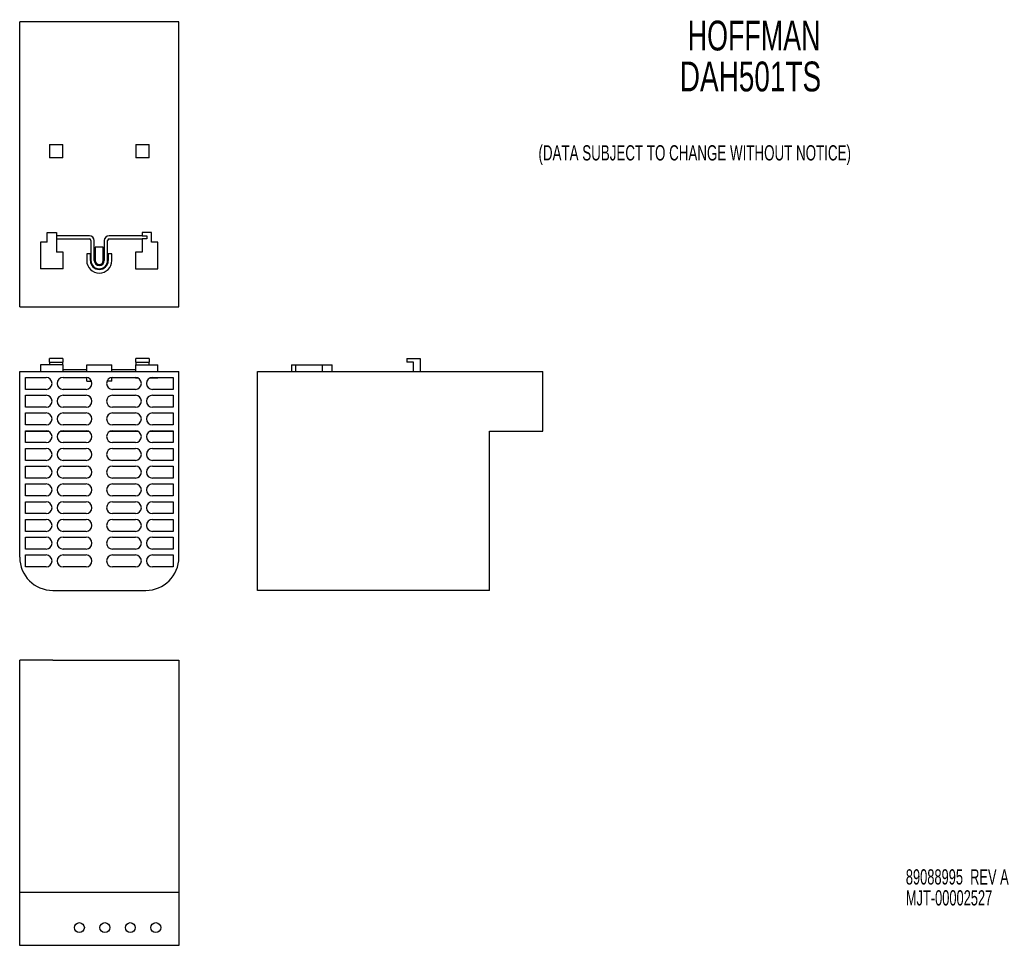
# Model space of a CAD drawing. Extents: x 4.9 to 19.7, y 1.2 to 15.2.
import ezdxf
from ezdxf.enums import TextEntityAlignment as Align

# ---------------------------------------------------------------- set-up
doc = ezdxf.new("R2010")
doc.units = 0
doc.layers.add('BODY', color=3, linetype='CONTINUOUS')
doc.layers.add('TEXT', color=171, linetype='CONTINUOUS')

# ---------------------------------------------------------------- blocks, each defined once
blk = doc.blocks.new('SW_NOTE_1')
at = {"layer": 'TEXT', "color": 0, "width": 0.63}
for s, p in [('89088995  REV A', (0, 0)), ('MJT-00002527   ', (0, -0.316))]:
    blk.add_text(s, height=0.23, dxfattribs=at).set_placement(p, align=Align.BOTTOM_LEFT)

msp = doc.modelspace()

# ---------------------------------------------------------------- linework, layer by layer
at = {"layer": 'BODY', "linetype": 'CONTINUOUS'}
for p, q in [((4.886, 10.818), (4.886, 15.118)), ((7.286, 15.118), (4.886, 15.118)), ((7.286, 10.818), (7.286, 15.118)), ((5.336, 13.268), (5.536, 13.268)), ((5.336, 13.268), (5.336, 13.068)), ((5.536, 13.068), (5.536, 13.268)), ((6.636, 13.268), (6.836, 13.268)), ((6.636, 13.268), (6.636, 13.068)), ((6.836, 13.068), (6.836, 13.268)), ((5.536, 13.068), (5.336, 13.068)), ((6.836, 13.068), (6.636, 13.068)), ((5.301, 11.793), (5.301, 11.943)), ((5.301, 11.943), (5.441, 11.943)), ((5.441, 11.943), (5.441, 11.643)), ((5.936, 11.893), (5.441, 11.893)), ((6.731, 11.893), (6.236, 11.893)), ((6.731, 11.943), (6.731, 11.893)), ((6.871, 11.943), (6.731, 11.943)), ((6.731, 11.893), (6.801, 11.893)), ((6.801, 11.893), (6.801, 11.843)), ((6.871, 11.793), (6.871, 11.943)), ((5.201, 11.793), (5.201, 11.393)), ((5.301, 11.793), (5.201, 11.793)), ((5.441, 11.843), (5.936, 11.843)), ((5.961, 11.818), (5.961, 11.518)), ((6.011, 11.518), (6.011, 11.818)), ((6.161, 11.818), (6.161, 11.518)), ((6.211, 11.518), (6.211, 11.818)), ((6.236, 11.843), (6.731, 11.843)), ((6.731, 11.843), (6.731, 11.643)), ((6.801, 11.843), (6.731, 11.843)), ((6.971, 11.793), (6.871, 11.793)), ((6.971, 11.393), (6.971, 11.793)), ((5.541, 11.643), (5.441, 11.643)), ((5.541, 11.393), (5.541, 11.643)), ((5.896, 11.618), (5.896, 11.518)), ((5.951, 11.618), (5.896, 11.618)), ((5.951, 11.518), (5.951, 11.618)), ((6.146, 11.718), (6.026, 11.718)), ((6.026, 11.718), (6.026, 11.518)), ((6.146, 11.518), (6.146, 11.718)), ((6.221, 11.618), (6.221, 11.518)), ((6.276, 11.618), (6.221, 11.618)), ((6.276, 11.518), (6.276, 11.618)), ((6.631, 11.643), (6.631, 11.393)), ((6.731, 11.643), (6.631, 11.643)), ((5.541, 11.393), (5.201, 11.393)), ((6.631, 11.393), (6.971, 11.393)), ((4.886, 10.818), (7.286, 10.818)), ((5.336, 9.983), (5.336, 10.043)), ((5.536, 10.043), (5.336, 10.043)), ((5.336, 9.983), (5.536, 9.983)), ((5.336, 9.983), (5.336, 9.943)), ((5.536, 10.043), (5.536, 9.983)), ((5.536, 9.943), (5.536, 9.983)), ((6.636, 9.983), (6.636, 10.043)), ((6.836, 10.043), (6.636, 10.043)), ((6.636, 9.983), (6.836, 9.983)), ((6.636, 9.983), (6.636, 9.947)), ((6.836, 10.043), (6.836, 9.983)), ((6.836, 9.947), (6.836, 9.983)), ((10.723, 10.043), (10.923, 10.043)), ((10.723, 10.043), (10.723, 9.983)), ((10.823, 9.983), (10.723, 9.983)), ((10.823, 9.843), (10.823, 9.983)), ((10.923, 10.043), (10.923, 9.843)), ((4.886, 7.043), (4.886, 9.843)), ((4.886, 9.843), (7.286, 9.843)), ((5.201, 9.943), (5.201, 9.843)), ((5.541, 9.943), (5.201, 9.943)), ((5.541, 9.843), (5.541, 9.943)), ((5.896, 9.87), (5.541, 9.87)), ((5.896, 9.843), (5.896, 9.947)), ((5.896, 9.947), (6.276, 9.947)), ((6.276, 9.843), (6.276, 9.947)), ((6.631, 9.87), (6.276, 9.87)), ((6.631, 9.947), (6.631, 9.843)), ((6.631, 9.947), (6.971, 9.947)), ((6.971, 9.843), (6.971, 9.947)), ((7.286, 7.043), (7.286, 9.843)), ((8.473, 7.043), (8.473, 9.843)), ((8.473, 9.843), (12.773, 9.843)), ((8.983, 9.947), (8.983, 9.843)), ((8.983, 9.947), (9.048, 9.947)), ((9.048, 9.843), (9.048, 9.947)), ((9.048, 9.947), (9.448, 9.947)), ((9.448, 9.947), (9.448, 9.843)), ((9.448, 9.947), (9.598, 9.947)), ((9.598, 9.843), (9.598, 9.947)), ((12.773, 8.943), (12.773, 9.843)), ((4.973, 9.575), (4.973, 9.755)), ((4.973, 9.755), (5.283, 9.755)), ((5.541, 9.755), (5.886, 9.755)), ((5.896, 9.699), (5.896, 9.755)), ((5.896, 9.699), (5.969, 9.699)), ((6.276, 9.699), (6.202, 9.699)), ((6.276, 9.699), (6.276, 9.755)), ((6.286, 9.755), (6.631, 9.755)), ((6.631, 9.755), (6.631, 9.747)), ((6.631, 9.747), (6.669, 9.747)), ((6.85, 9.747), (6.971, 9.747)), ((6.888, 9.755), (7.198, 9.755)), ((6.971, 9.747), (6.971, 9.755)), ((7.198, 9.755), (7.198, 9.575)), ((5.283, 9.575), (4.973, 9.575)), ((5.886, 9.575), (5.541, 9.575)), ((6.631, 9.575), (6.286, 9.575)), ((7.198, 9.575), (6.888, 9.575)), ((4.973, 9.307), (4.973, 9.487)), ((4.973, 9.487), (5.283, 9.487)), ((5.541, 9.487), (5.886, 9.487)), ((6.286, 9.487), (6.631, 9.487)), ((6.888, 9.487), (7.198, 9.487)), ((7.198, 9.487), (7.198, 9.307)), ((5.283, 9.307), (4.973, 9.307)), ((4.973, 9.04), (4.973, 9.22)), ((4.973, 9.22), (5.283, 9.22)), ((5.886, 9.307), (5.541, 9.307)), ((5.541, 9.22), (5.886, 9.22)), ((6.631, 9.307), (6.286, 9.307)), ((6.286, 9.22), (6.631, 9.22)), ((7.198, 9.307), (6.888, 9.307)), ((6.888, 9.22), (7.198, 9.22)), ((7.198, 9.22), (7.198, 9.04)), ((5.283, 9.04), (4.973, 9.04)), ((4.973, 8.772), (4.973, 8.952)), ((4.973, 8.952), (5.283, 8.952)), ((4.973, 8.943), (5.323, 8.943)), ((5.501, 8.943), (5.925, 8.943)), ((5.886, 9.04), (5.541, 9.04)), ((5.541, 8.952), (5.886, 8.952)), ((6.246, 8.943), (6.67, 8.943)), ((6.631, 9.04), (6.286, 9.04)), ((6.286, 8.952), (6.631, 8.952)), ((6.848, 8.943), (7.198, 8.943)), ((7.198, 9.04), (6.888, 9.04)), ((6.888, 8.952), (7.198, 8.952)), ((7.198, 8.952), (7.198, 8.772)), ((11.973, 8.943), (12.773, 8.943)), ((11.973, 7.043), (11.973, 8.943)), ((5.283, 8.772), (4.973, 8.772)), ((5.886, 8.772), (5.541, 8.772)), ((6.631, 8.772), (6.286, 8.772)), ((7.198, 8.772), (6.888, 8.772)), ((4.973, 8.504), (4.973, 8.684)), ((4.973, 8.684), (5.283, 8.684)), ((5.541, 8.684), (5.886, 8.684)), ((6.286, 8.684), (6.631, 8.684)), ((6.888, 8.684), (7.198, 8.684)), ((7.198, 8.684), (7.198, 8.504)), ((5.283, 8.504), (4.973, 8.504)), ((5.886, 8.504), (5.541, 8.504)), ((6.631, 8.504), (6.286, 8.504)), ((7.198, 8.504), (6.888, 8.504)), ((4.973, 8.237), (4.973, 8.417)), ((4.973, 8.417), (5.283, 8.417)), ((5.541, 8.417), (5.886, 8.417)), ((6.286, 8.417), (6.631, 8.417)), ((6.888, 8.417), (7.198, 8.417)), ((7.198, 8.417), (7.198, 8.237)), ((5.283, 8.237), (4.973, 8.237)), ((5.886, 8.237), (5.541, 8.237)), ((6.631, 8.237), (6.286, 8.237)), ((7.198, 8.237), (6.888, 8.237)), ((4.973, 7.969), (4.973, 8.149)), ((4.973, 8.149), (5.283, 8.149)), ((5.541, 8.149), (5.886, 8.149)), ((6.286, 8.149), (6.631, 8.149)), ((6.888, 8.149), (7.198, 8.149)), ((7.198, 8.149), (7.198, 7.969)), ((5.283, 7.969), (4.973, 7.969)), ((4.973, 7.701), (4.973, 7.881)), ((4.973, 7.881), (5.283, 7.881)), ((5.886, 7.969), (5.541, 7.969)), ((5.541, 7.881), (5.886, 7.881)), ((6.631, 7.969), (6.286, 7.969)), ((6.286, 7.881), (6.631, 7.881)), ((7.198, 7.969), (6.888, 7.969)), ((6.888, 7.881), (7.198, 7.881)), ((7.198, 7.881), (7.198, 7.701)), ((5.283, 7.701), (4.973, 7.701)), ((4.973, 7.434), (4.973, 7.614)), ((4.973, 7.614), (5.283, 7.614)), ((5.886, 7.701), (5.541, 7.701)), ((5.541, 7.614), (5.886, 7.614)), ((6.631, 7.701), (6.286, 7.701)), ((6.286, 7.614), (6.631, 7.614)), ((7.198, 7.701), (6.888, 7.701)), ((6.888, 7.614), (7.198, 7.614)), ((7.198, 7.614), (7.198, 7.434)), ((5.283, 7.434), (4.973, 7.434)), ((5.886, 7.434), (5.541, 7.434)), ((6.631, 7.434), (6.286, 7.434)), ((7.198, 7.434), (6.888, 7.434)), ((4.973, 7.166), (4.973, 7.346)), ((4.973, 7.346), (5.283, 7.346)), ((5.541, 7.346), (5.886, 7.346)), ((6.286, 7.346), (6.631, 7.346)), ((6.888, 7.346), (7.198, 7.346)), ((7.198, 7.346), (7.198, 7.166)), ((5.283, 7.166), (4.973, 7.166)), ((5.886, 7.166), (5.541, 7.166)), ((6.631, 7.166), (6.286, 7.166)), ((7.198, 7.166), (6.888, 7.166)), ((4.973, 6.898), (4.973, 7.078)), ((4.973, 7.078), (5.283, 7.078)), ((5.541, 7.078), (5.886, 7.078)), ((6.286, 7.078), (6.631, 7.078)), ((6.888, 7.078), (7.198, 7.078)), ((7.198, 7.078), (7.198, 6.898)), ((8.473, 6.543), (8.473, 7.043)), ((11.973, 6.543), (11.973, 7.043)), ((5.283, 6.898), (4.973, 6.898)), ((5.886, 6.898), (5.541, 6.898)), ((6.631, 6.898), (6.286, 6.898)), ((7.198, 6.898), (6.888, 6.898)), ((5.386, 6.543), (6.786, 6.543)), ((11.973, 6.543), (8.473, 6.543)), ((4.886, 1.991), (4.886, 5.491)), ((5.386, 5.491), (4.886, 5.491)), ((5.386, 5.491), (6.786, 5.491)), ((6.786, 5.491), (7.286, 5.491)), ((7.286, 5.491), (7.286, 1.991)), ((4.886, 1.991), (5.386, 1.991)), ((4.886, 1.191), (4.886, 1.991)), ((5.386, 1.991), (6.786, 1.991)), ((6.786, 1.991), (7.286, 1.991)), ((7.286, 1.991), (7.286, 1.191)), ((7.286, 1.191), (4.886, 1.191))]:
    msp.add_line(p, q, dxfattribs=at)
for centre in [(5.786, 1.458), (6.17, 1.458), (6.554, 1.458), (6.938, 1.458)]:
    msp.add_circle(centre, 0.075, dxfattribs=at)
for centre, radius, start, end in [((5.936, 11.818), 0.075, 0, 90), ((6.236, 11.818), 0.075, 90, 180), ((5.936, 11.818), 0.025, 0, 90), ((6.236, 11.818), 0.025, 90, 180), ((6.086, 11.518), 0.19, 180, 0), ((6.086, 11.518), 0.135, 180, 0), ((6.086, 11.518), 0.125, 180, 0), ((6.086, 11.518), 0.075, 180, 0), ((6.086, 11.518), 0.06, 180, 0), ((5.283, 9.665), 0.09, 270, 90), ((5.541, 9.665), 0.09, 90, 270), ((5.886, 9.665), 0.09, 270, 90), ((6.286, 9.665), 0.09, 90, 270), ((6.631, 9.665), 0.09, 270, 90), ((6.888, 9.665), 0.09, 90, 270), ((5.283, 9.397), 0.09, 270, 90), ((5.541, 9.397), 0.09, 90, 270), ((5.886, 9.397), 0.09, 270, 90), ((6.286, 9.397), 0.09, 90, 270), ((6.631, 9.397), 0.09, 270, 90), ((6.888, 9.397), 0.09, 90, 270), ((5.283, 9.13), 0.09, 270, 90), ((5.541, 9.13), 0.09, 90, 270), ((5.886, 9.13), 0.09, 270, 90), ((6.286, 9.13), 0.09, 90, 270), ((6.631, 9.13), 0.09, 270, 90), ((6.888, 9.13), 0.09, 90, 270), ((5.283, 8.862), 0.09, 270, 90), ((5.541, 8.862), 0.09, 90, 270), ((5.886, 8.862), 0.09, 270, 90), ((6.286, 8.862), 0.09, 90, 270), ((6.631, 8.862), 0.09, 270, 90), ((6.888, 8.862), 0.09, 90, 270), ((5.283, 8.594), 0.09, 270, 90), ((5.541, 8.594), 0.09, 90, 270), ((5.886, 8.594), 0.09, 270, 90), ((6.286, 8.594), 0.09, 90, 270), ((6.631, 8.594), 0.09, 270, 90), ((6.888, 8.594), 0.09, 90, 270), ((5.283, 8.327), 0.09, 270, 90), ((5.541, 8.327), 0.09, 90, 270), ((5.886, 8.327), 0.09, 270, 90), ((6.286, 8.327), 0.09, 90, 270), ((6.631, 8.327), 0.09, 270, 90), ((6.888, 8.327), 0.09, 90, 270), ((5.283, 8.059), 0.09, 270, 90), ((5.541, 8.059), 0.09, 90, 270), ((5.886, 8.059), 0.09, 270, 90), ((6.286, 8.059), 0.09, 90, 270), ((6.631, 8.059), 0.09, 270, 90), ((6.888, 8.059), 0.09, 90, 270), ((5.283, 7.791), 0.09, 270, 90), ((5.541, 7.791), 0.09, 90, 270), ((5.886, 7.791), 0.09, 270, 90), ((6.286, 7.791), 0.09, 90, 270), ((6.631, 7.791), 0.09, 270, 90), ((6.888, 7.791), 0.09, 90, 270), ((5.283, 7.524), 0.09, 270, 90), ((5.541, 7.524), 0.09, 90, 270), ((5.886, 7.524), 0.09, 270, 90), ((6.286, 7.524), 0.09, 90, 270), ((6.631, 7.524), 0.09, 270, 90), ((6.888, 7.524), 0.09, 90, 270), ((5.283, 7.256), 0.09, 270, 90), ((5.541, 7.256), 0.09, 90, 270), ((5.886, 7.256), 0.09, 270, 90), ((6.286, 7.256), 0.09, 90, 270), ((6.631, 7.256), 0.09, 270, 90), ((6.888, 7.256), 0.09, 90, 270), ((5.386, 7.043), 0.5, 180, 270), ((5.283, 6.988), 0.09, 270, 90), ((5.541, 6.988), 0.09, 90, 270), ((5.886, 6.988), 0.09, 270, 90), ((6.286, 6.988), 0.09, 90, 270), ((6.631, 6.988), 0.09, 270, 90), ((6.786, 7.043), 0.5, 270, 0), ((6.888, 6.988), 0.09, 90, 270)]:
    msp.add_arc(centre, radius, start, end, dxfattribs=at)

# ---------------------------------------------------------------- block references
at = {"layer": 'TEXT'}
msp.add_blockref('SW_NOTE_1', (18.249, 2.039), dxfattribs=at)

# ---------------------------------------------------------------- texts
at = {"layer": 'TEXT', "color": 0}
for s, width, p in [('HOFFMAN', 0.673077, (14.96, 14.551)), ('DAH501TS', 0.7, (14.841, 13.934))]:
    msp.add_text(s, height=0.45, dxfattribs=dict(at, width=width)).set_placement(p, align=Align.BOTTOM_LEFT)
at = {"layer": 'TEXT', "width": 0.655128}
msp.add_text('(DATA SUBJECT TO CHANGE WITHOUT NOTICE)', height=0.23, dxfattribs=at).set_placement((12.709, 12.958), align=Align.BOTTOM_LEFT)

doc.saveas('drawing.dxf')
